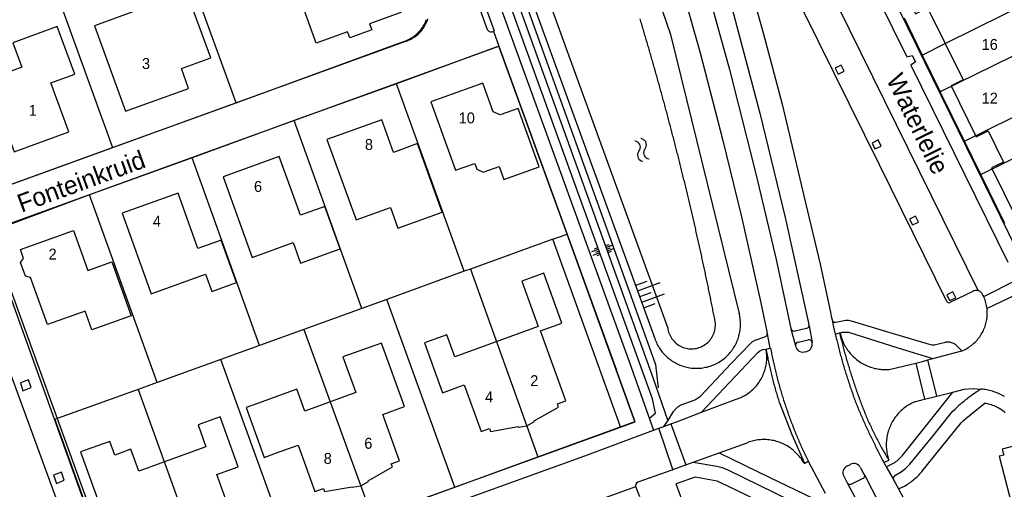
# Model space of a CAD drawing. Extents: x 123992 to 125854, y 449108 to 451911.
# Tile 99 of 175: x 125349 to 125484, y 450342 to 450406. Entities that reach past the tile are written whole.
import ezdxf
from ezdxf.enums import TextEntityAlignment as Align

# ---------------------------------------------------------------- set-up
doc = ezdxf.new("R2010")
doc.units = 0
for name, color, linetype in [('DEFAULT_113', 2, 'CONTINUOUS'), ('DEFAULT_117', 3, 'CONTINUOUS'), ('DEFAULT_21', 8, 'CONTINUOUS'), ('DEFAULT_23', 9, 'CONTINUOUS'), ('DEFAULT_4', 1, 'CONTINUOUS'), ('DEFAULT_48', 141, 'CONTINUOUS'), ('DEFAULT_79', 9, 'CONTINUOUS'), ('DEFAULT_99', 9, 'CONTINUOUS'), ('S04_TALUD', 9, 'CONTINUOUS'), ('S05_WATER', 141, 'CONTINUOUS')]:
    doc.layers.add(name, color=color, linetype=linetype)

msp = doc.modelspace()

# ---------------------------------------------------------------- linework, layer by layer
at = {"layer": 'DEFAULT_21'}
for points in [[(125352.277, 450414.125), (125361.387, 450388.888)], [(125378.424, 450395.027), (125372.418, 450411.566)], [(125475.962, 450403.175), (125492.45, 450411.394)], [(125401.543, 450403.504), (125401.732, 450403.571), (125401.917, 450403.645), (125402.099, 450403.727), (125402.278, 450403.817), (125402.453, 450403.914), (125402.624, 450404.018), (125402.79, 450404.129), (125402.952, 450404.247), (125403.108, 450404.371), (125403.26, 450404.502), (125403.405, 450404.639), (125403.545, 450404.782), (125403.679, 450404.93), (125403.807, 450405.084), (125403.928, 450405.244), (125404.042, 450405.408), (125404.15, 450405.576), (125404.251, 450405.749), (125404.344, 450405.926), (125404.43, 450406.107), (125404.508, 450406.291), (125404.578, 450406.478)], [(125470.28, 450406.701), (125472.795, 450401.597)], [(125494.991, 450406.231), (125475.263, 450396.517)], [(125378.424, 450395.027), (125401.543, 450403.504)], [(125423.92, 450376.948), (125414.54, 450402.799), (125400.455, 450397.645)], [(125472.795, 450401.597), (125475.962, 450403.175)], [(125472.795, 450401.597), (125475.263, 450396.517)], [(125478.591, 450389.756), (125498.316, 450399.474)], [(125400.455, 450397.645), (125386.39, 450392.597)], [(125409.792, 450371.837), (125400.455, 450397.645)], [(125478.591, 450389.756), (125475.263, 450396.517)], [(125361.387, 450388.888), (125378.424, 450395.027)], [(125386.39, 450392.597), (125372.344, 450387.464)], [(125395.696, 450366.734), (125386.39, 450392.597)], [(125480.844, 450385.179), (125494.686, 450392.008)], [(125342.774, 450382.146), (125361.387, 450388.888)], [(125480.844, 450385.179), (125478.591, 450389.756)], [(125372.344, 450387.464), (125358.242, 450382.339)], [(125381.619, 450361.634), (125372.344, 450387.464)], [(125484.173, 450378.418), (125480.844, 450385.179)], [(125358.242, 450382.339), (125345.525, 450377.649), (125344.681, 450376.821)], [(125367.518, 450356.534), (125358.242, 450382.339)], [(125421.97, 450376.243), (125423.92, 450376.948)], [(125431.283, 450350.446), (125433.24, 450351.16), (125423.92, 450376.948)], [(125421.97, 450376.243), (125410.633, 450372.141)], [(125431.283, 450350.446), (125421.97, 450376.243)], [(125409.792, 450371.837), (125399.132, 450367.979)], [(125410.633, 450372.141), (125409.792, 450371.837)], [(125410.633, 450372.141), (125419.927, 450346.306)], [(125399.132, 450367.979), (125395.696, 450366.734)], [(125408.495, 450342.138), (125399.132, 450367.979)], [(125395.696, 450366.734), (125387.723, 450363.845)], [(125387.723, 450363.845), (125381.619, 450361.634)], [(125387.723, 450363.845), (125397.107, 450338.022)], [(125381.619, 450361.634), (125376.278, 450359.699)], [(125376.278, 450359.699), (125367.518, 450356.534)], [(125385.651, 450333.882), (125376.278, 450359.699)], [(125367.518, 450356.534), (125364.911, 450355.592)], [(125364.911, 450355.592), (125353.782, 450351.576)], [(125364.911, 450355.592), (125374.239, 450329.761)], [(125353.782, 450351.576), (125353.44, 450351.453), (125362.784, 450325.624), (125363.116, 450325.743)], [(125419.927, 450346.306), (125431.283, 450350.446)], [(125408.495, 450342.138), (125419.927, 450346.306)], [(125397.107, 450338.022), (125408.495, 450342.138)]]:
    msp.add_lwpolyline(points, dxfattribs=at)
at = {"layer": 'DEFAULT_23'}
for points in [[(125344.681, 450376.821), (125347.006, 450370.33), (125353.782, 450351.576)], [(125353.782, 450351.576), (125363.116, 450325.743)]]:
    msp.add_lwpolyline(points, dxfattribs=at)
at = {"layer": 'DEFAULT_4'}
for points in [[(125455.993, 450442.4), (125458.567, 450437.172), (125459.105, 450437.437), (125461.198, 450433.187), (125459.53, 450432.365), (125466.28, 450418.655), (125467.939, 450419.472), (125470.071, 450415.14), (125468.413, 450414.324), (125471.874, 450407.293), (125473.533, 450408.11), (125478.416, 450398.193), (125476.757, 450397.376), (125480.222, 450390.337), (125481.872, 450391.149), (125483.978, 450386.872), (125482.328, 450386.059), (125485.803, 450379.002), (125487.453, 450379.814), (125489.51, 450375.636), (125488.972, 450375.371), (125491.546, 450370.143)], [(125401.073, 450407.448), (125396.754, 450405.895), (125397.058, 450405.048), (125394.018, 450403.948), (125393.717, 450404.796), (125389.39, 450403.248), (125386.5, 450411.316), (125388.363, 450411.984), (125386.989, 450415.817), (125393.912, 450418.297), (125395.273, 450414.465), (125398.181, 450415.5), (125398.731, 450413.956), (125398.111, 450413.734), (125398.78, 450411.871), (125399.401, 450412.095), (125401.073, 450407.448)], [(125374.911, 450401.21), (125371.729, 450409.955), (125367.671, 450408.478), (125367.567, 450408.765), (125358.908, 450405.616), (125363.199, 450393.869), (125371.848, 450397.012), (125370.861, 450399.736), (125374.911, 450401.21)], [(125356.202, 450398.98), (125353.789, 450405.535), (125347.689, 450403.295), (125348.924, 450399.916), (125344.218, 450398.201), (125347.841, 450388.257), (125355.385, 450391.011), (125352.907, 450397.771), (125356.202, 450398.98)], [(125420.09, 450386.215), (125417.191, 450394.262), (125414.701, 450393.36), (125413.769, 450393.77), (125412.33, 450397.724), (125405.187, 450395.16), (125408.556, 450385.743), (125411.22, 450386.693), (125411.503, 450385.897), (125412.38, 450385.485), (125414.58, 450386.274), (125415.229, 450384.468), (125420.09, 450386.215)], [(125406.752, 450379.986), (125403.351, 450389.406), (125400.053, 450388.187), (125398.459, 450392.675), (125390.899, 450389.967), (125394.9, 450378.903), (125399.619, 450380.609), (125400.641, 450377.779), (125406.752, 450379.986)], [(125392.718, 450374.925), (125390.624, 450380.764), (125387.238, 450379.541), (125384.316, 450387.62), (125376.613, 450384.841), (125380.609, 450373.753), (125386.251, 450375.784), (125387.262, 450372.97), (125392.718, 450374.925)], [(125378.447, 450370.309), (125376.347, 450376.129), (125373.15, 450374.978), (125370.407, 450382.595), (125362.705, 450379.823), (125366.698, 450368.726), (125374.201, 450371.428), (125375.048, 450369.08), (125378.447, 450370.309)], [(125363.941, 450365.713), (125358.539, 450363.778), (125357.613, 450366.366), (125352.428, 450364.507), (125350.105, 450370.973), (125349.402, 450371.153), (125348.729, 450373.035), (125349.155, 450373.613), (125348.729, 450374.85), (125356.006, 450377.471), (125357.976, 450371.965), (125361.279, 450373.147), (125363.941, 450365.713)], [(125423.737, 450354.015), (125420.249, 450363.636), (125423.229, 450364.718), (125420.74, 450371.584), (125417.694, 450370.473), (125419.957, 450364.245), (125408.492, 450360.082), (125407.401, 450363.089), (125404.333, 450361.981), (125406.806, 450355.12), (125409.775, 450356.195), (125412.087, 450349.806), (125413.235, 450350.217), (125413.383, 450349.795), (125417.192, 450350.459), (125417.205, 450350.376), (125418.39, 450350.579), (125419.438, 450351.184), (125419.396, 450351.257), (125422.761, 450353.155), (125422.608, 450353.583), (125423.737, 450354.015)], [(125400.894, 450345.748), (125398.569, 450352.134), (125401.545, 450353.215), (125398.375, 450361.961), (125393.08, 450360.051), (125394.853, 450355.146), (125387.844, 450352.609), (125386.744, 450355.635), (125381.463, 450353.706)], [(125381.463, 450353.706), (125379.783, 450353.097), (125382.269, 450346.235), (125383.961, 450346.848)], [(125378.041, 450337.479), (125375.731, 450343.871), (125378.701, 450344.946), (125376.217, 450351.807), (125373.162, 450350.698), (125374.25, 450347.692), (125365.016, 450344.35), (125363.919, 450347.367), (125361.693, 450346.555), (125361.01, 450348.437), (125356.995, 450346.985), (125360.154, 450338.233), (125364.081, 450339.649), (125366.391, 450333.261), (125367.551, 450333.673), (125367.693, 450333.248), (125371.506, 450333.92), (125371.523, 450333.836), (125372.694, 450334.042), (125373.733, 450334.643), (125373.694, 450334.715), (125377.045, 450336.635), (125376.904, 450337.061), (125378.041, 450337.479)], [(125383.961, 450346.848), (125386.937, 450347.926), (125389.247, 450341.532), (125390.395, 450341.941), (125390.552, 450341.516), (125394.36, 450342.193), (125394.372, 450342.125), (125395.546, 450342.318), (125396.587, 450342.915), (125396.544, 450342.988), (125399.903, 450344.908), (125399.746, 450345.323), (125400.894, 450345.748)]]:
    msp.add_lwpolyline(points, dxfattribs=at)
at = {"layer": 'DEFAULT_48'}
for points in [[(125388.419, 450500), (125437.766, 450364.033)], [(125444.234, 450365.281), (125444.195, 450365.477), (125444.156, 450365.673), (125444.118, 450365.87), (125444.079, 450366.066), (125444.04, 450366.262), (125444, 450366.458), (125443.961, 450366.654), (125443.922, 450366.85), (125443.882, 450367.046), (125443.843, 450367.242), (125443.803, 450367.438), (125443.764, 450367.634), (125443.724, 450367.83), (125443.684, 450368.026), (125443.644, 450368.222), (125443.604, 450368.418), (125443.564, 450368.614), (125443.523, 450368.81), (125443.483, 450369.006), (125443.443, 450369.202), (125443.402, 450369.398), (125443.362, 450369.594), (125443.321, 450369.789), (125443.28, 450369.985), (125443.239, 450370.181), (125443.198, 450370.377), (125443.157, 450370.572), (125443.116, 450370.768), (125443.075, 450370.964), (125443.033, 450371.16), (125442.992, 450371.355), (125442.95, 450371.551), (125442.909, 450371.747), (125442.867, 450371.942), (125442.825, 450372.138), (125442.784, 450372.333), (125442.742, 450372.529), (125442.7, 450372.724), (125442.657, 450372.92), (125442.615, 450373.115), (125442.573, 450373.311), (125442.53, 450373.506), (125442.488, 450373.702), (125442.445, 450373.897), (125442.403, 450374.093), (125442.36, 450374.288), (125442.317, 450374.483), (125442.274, 450374.679), (125442.231, 450374.874), (125442.188, 450375.069), (125442.145, 450375.264), (125442.101, 450375.46), (125442.058, 450375.655), (125442.014, 450375.85), (125441.971, 450376.045), (125441.927, 450376.241), (125441.883, 450376.436), (125441.84, 450376.631), (125441.796, 450376.826), (125441.752, 450377.021), (125441.707, 450377.216), (125441.663, 450377.411), (125441.619, 450377.606), (125441.575, 450377.801), (125441.53, 450377.996), (125441.486, 450378.191), (125441.441, 450378.386), (125441.396, 450378.581), (125441.351, 450378.776), (125441.306, 450378.971), (125441.261, 450379.166), (125441.216, 450379.361), (125441.171, 450379.555), (125441.126, 450379.75), (125441.08, 450379.945), (125441.035, 450380.14), (125440.989, 450380.334), (125440.944, 450380.529), (125440.898, 450380.724), (125440.852, 450380.919), (125440.806, 450381.113), (125440.76, 450381.308), (125440.714, 450381.502), (125440.668, 450381.697), (125440.622, 450381.892), (125440.575, 450382.086), (125440.529, 450382.281), (125440.482, 450382.475), (125440.436, 450382.67), (125440.389, 450382.864), (125440.342, 450383.059), (125440.295, 450383.253), (125440.248, 450383.447), (125440.201, 450383.642), (125440.154, 450383.836), (125440.107, 450384.031), (125440.059, 450384.225), (125440.012, 450384.419), (125439.964, 450384.613), (125439.917, 450384.808), (125439.869, 450385.002), (125439.821, 450385.196), (125439.773, 450385.39), (125439.725, 450385.584), (125439.677, 450385.779), (125439.629, 450385.973), (125439.581, 450386.167), (125439.532, 450386.361), (125439.484, 450386.555), (125439.435, 450386.749), (125439.387, 450386.943), (125439.338, 450387.137), (125439.289, 450387.331), (125439.24, 450387.525), (125439.191, 450387.719), (125439.142, 450387.913), (125439.093, 450388.106), (125439.044, 450388.3), (125438.995, 450388.494), (125438.945, 450388.688), (125438.896, 450388.882), (125438.846, 450389.075), (125438.797, 450389.269), (125438.747, 450389.463), (125438.697, 450389.657), (125438.647, 450389.85), (125438.597, 450390.044), (125438.547, 450390.237), (125438.497, 450390.431), (125438.446, 450390.625), (125438.396, 450390.818), (125438.345, 450391.012), (125438.295, 450391.205), (125438.244, 450391.399), (125438.193, 450391.592), (125438.143, 450391.786), (125438.092, 450391.979), (125438.041, 450392.172), (125437.989, 450392.366), (125437.938, 450392.559), (125437.887, 450392.752), (125437.836, 450392.946), (125437.784, 450393.139), (125437.733, 450393.332), (125437.681, 450393.525), (125437.629, 450393.719), (125437.577, 450393.912), (125437.525, 450394.105), (125437.473, 450394.298), (125437.421, 450394.491), (125437.369, 450394.684), (125437.317, 450394.877), (125437.265, 450395.07), (125437.212, 450395.263), (125437.16, 450395.456), (125437.107, 450395.649), (125437.054, 450395.842), (125437.001, 450396.035), (125436.949, 450396.228), (125436.896, 450396.421), (125436.843, 450396.614), (125436.789, 450396.806), (125436.736, 450396.999), (125436.683, 450397.192), (125436.629, 450397.385), (125436.576, 450397.577), (125436.522, 450397.77), (125436.469, 450397.963), (125436.415, 450398.155), (125436.361, 450398.348), (125436.307, 450398.541), (125436.253, 450398.733), (125436.199, 450398.926), (125436.145, 450399.118), (125436.09, 450399.311), (125436.036, 450399.503), (125435.981, 450399.695), (125435.927, 450399.888), (125435.872, 450400.08), (125435.817, 450400.273), (125435.762, 450400.465), (125435.708, 450400.657), (125435.653, 450400.85), (125435.597, 450401.042), (125435.542, 450401.234), (125435.487, 450401.426), (125435.432, 450401.618), (125435.376, 450401.811), (125435.321, 450402.003), (125435.265, 450402.195), (125435.209, 450402.387), (125435.153, 450402.579), (125435.097, 450402.771), (125435.041, 450402.963), (125434.985, 450403.155), (125434.929, 450403.347), (125434.873, 450403.539), (125434.817, 450403.731), (125434.76, 450403.923), (125434.704, 450404.114), (125434.647, 450404.306), (125434.59, 450404.498), (125434.533, 450404.69), (125434.477, 450404.882), (125434.42, 450405.073), (125434.363, 450405.265), (125434.305, 450405.457), (125434.248, 450405.648), (125434.191, 450405.84), (125434.133, 450406.031), (125434.076, 450406.223), (125434.018, 450406.415), (125433.961, 450406.606)], [(125437.766, 450364.033), (125437.798, 450363.836), (125437.843, 450363.641), (125437.899, 450363.449), (125437.966, 450363.261), (125438.045, 450363.077), (125438.135, 450362.898), (125438.235, 450362.725), (125438.346, 450362.559), (125438.467, 450362.399), (125438.597, 450362.247), (125438.736, 450362.104), (125438.884, 450361.969), (125439.039, 450361.843), (125439.202, 450361.727), (125439.371, 450361.621), (125439.547, 450361.525), (125439.728, 450361.44), (125439.914, 450361.366), (125440.104, 450361.304), (125440.297, 450361.253), (125440.493, 450361.214), (125440.692, 450361.188), (125440.891, 450361.173), (125441.091, 450361.17), (125441.291, 450361.179), (125441.489, 450361.201), (125441.687, 450361.234), (125441.881, 450361.28), (125442.073, 450361.337), (125442.261, 450361.405), (125442.444, 450361.485), (125442.622, 450361.576), (125442.795, 450361.677), (125442.961, 450361.789), (125443.119, 450361.91), (125443.271, 450362.041), (125443.414, 450362.181), (125443.548, 450362.329), (125443.673, 450362.485), (125443.788, 450362.649), (125443.893, 450362.819), (125443.988, 450362.995), (125444.072, 450363.176), (125444.145, 450363.363), (125444.206, 450363.553), (125444.256, 450363.747), (125444.293, 450363.943), (125444.319, 450364.141), (125444.333, 450364.341), (125444.335, 450364.541), (125444.324, 450364.741), (125444.302, 450364.939), (125444.267, 450365.136), (125444.234, 450365.281)]]:
    msp.add_lwpolyline(points, dxfattribs=at)
at = {"layer": 'DEFAULT_79'}
for points in [[(125435.277, 450351.633), (125436.088, 450352.332), (125435.695, 450354.31), (125383.066, 450500)], [(125384.308, 450500), (125435.733, 450357.205), (125437.769, 450351.281)], [(125385.454, 450500), (125436.102, 450359.03), (125436.464, 450355.82)], [(125386.041, 450500), (125435.986, 450362.581)], [(125422.592, 450449.869), (125438.172, 450404.412), (125447.597, 450366.037)], [(125435.986, 450362.581), (125436.054, 450362.393), (125436.128, 450362.207), (125436.209, 450362.024), (125436.295, 450361.844), (125436.387, 450361.666), (125436.485, 450361.492), (125436.589, 450361.321), (125436.698, 450361.153), (125436.813, 450360.99), (125436.933, 450360.83), (125437.058, 450360.674), (125437.189, 450360.522), (125437.324, 450360.375), (125437.464, 450360.232), (125437.609, 450360.094), (125437.758, 450359.961), (125437.912, 450359.833), (125438.069, 450359.71), (125438.231, 450359.592), (125438.396, 450359.48), (125438.565, 450359.373), (125438.738, 450359.272), (125438.914, 450359.176), (125439.092, 450359.087), (125439.274, 450359.003), (125439.458, 450358.925), (125439.645, 450358.854), (125439.834, 450358.788), (125440.025, 450358.729), (125440.218, 450358.677), (125440.413, 450358.63), (125440.609, 450358.59), (125440.806, 450358.557), (125441.004, 450358.53), (125441.203, 450358.51), (125441.403, 450358.496), (125441.602, 450358.489), (125441.802, 450358.488), (125442.002, 450358.494), (125442.202, 450358.507), (125442.401, 450358.526), (125442.599, 450358.552), (125442.797, 450358.584), (125442.993, 450358.623), (125443.188, 450358.668), (125443.381, 450358.72), (125443.572, 450358.778), (125443.762, 450358.842), (125443.949, 450358.912), (125444.134, 450358.989), (125444.316, 450359.072), (125444.495, 450359.16), (125444.671, 450359.255), (125444.844, 450359.355), (125445.014, 450359.461), (125445.18, 450359.572), (125445.342, 450359.689), (125445.501, 450359.811), (125445.655, 450359.938), (125445.805, 450360.071), (125445.95, 450360.208), (125446.091, 450360.35), (125446.228, 450360.496), (125446.359, 450360.647), (125446.485, 450360.802), (125446.606, 450360.962), (125446.722, 450361.125), (125446.832, 450361.292), (125446.937, 450361.462), (125447.036, 450361.636), (125447.129, 450361.813), (125447.216, 450361.993), (125447.298, 450362.175), (125447.373, 450362.361), (125447.442, 450362.548), (125447.505, 450362.738), (125447.562, 450362.93), (125447.612, 450363.123), (125447.656, 450363.319), (125447.693, 450363.515), (125447.724, 450363.713), (125447.748, 450363.911), (125447.766, 450364.11), (125447.777, 450364.31), (125447.782, 450364.51), (125447.78, 450364.71), (125447.771, 450364.91), (125447.756, 450365.109), (125447.735, 450365.308), (125447.706, 450365.506), (125447.672, 450365.703), (125447.63, 450365.899), (125447.597, 450366.037)], [(125461.421, 450363.352), (125461.468, 450363.158), (125461.515, 450362.963), (125461.562, 450362.769), (125461.61, 450362.575), (125461.659, 450362.381), (125461.708, 450362.187), (125461.757, 450361.993), (125461.807, 450361.799), (125461.857, 450361.606), (125461.908, 450361.412), (125461.959, 450361.219), (125462.011, 450361.026), (125462.063, 450360.833), (125462.116, 450360.64), (125462.169, 450360.447), (125462.223, 450360.254), (125462.277, 450360.062), (125462.332, 450359.869), (125462.387, 450359.677), (125462.442, 450359.485), (125462.498, 450359.293), (125462.554, 450359.101), (125462.611, 450358.909), (125462.669, 450358.718), (125462.726, 450358.526), (125462.785, 450358.335), (125462.843, 450358.144), (125462.903, 450357.953), (125462.962, 450357.762), (125463.022, 450357.571), (125463.083, 450357.38), (125463.144, 450357.19), (125463.206, 450357), (125463.267, 450356.809), (125463.33, 450356.619), (125463.393, 450356.43), (125463.456, 450356.24), (125463.52, 450356.05), (125463.584, 450355.861), (125463.649, 450355.672), (125463.714, 450355.483), (125463.78, 450355.294), (125463.846, 450355.105), (125463.912, 450354.916), (125463.979, 450354.728), (125464.047, 450354.54), (125464.115, 450354.351), (125464.183, 450354.164), (125464.252, 450353.976), (125464.321, 450353.788), (125464.391, 450353.601), (125464.461, 450353.413), (125464.532, 450353.226), (125464.553, 450353.17)], [(125451.302, 450361.141), (125451.337, 450360.944), (125451.374, 450360.747), (125451.411, 450360.551), (125451.448, 450360.354), (125451.486, 450360.158), (125451.525, 450359.962), (125451.565, 450359.766), (125451.605, 450359.57), (125451.646, 450359.374), (125451.688, 450359.179), (125451.73, 450358.983), (125451.773, 450358.788), (125451.816, 450358.593), (125451.861, 450358.398), (125451.906, 450358.203), (125451.952, 450358.008), (125451.998, 450357.813), (125452.045, 450357.619), (125452.093, 450357.425), (125452.141, 450357.231), (125452.19, 450357.037), (125452.24, 450356.843), (125452.29, 450356.65), (125452.341, 450356.456), (125452.393, 450356.263), (125452.445, 450356.07), (125452.499, 450355.877), (125452.552, 450355.685), (125452.607, 450355.492), (125452.662, 450355.3), (125452.718, 450355.108), (125452.774, 450354.916), (125452.831, 450354.724), (125452.889, 450354.533), (125452.947, 450354.342), (125453.006, 450354.15), (125453.066, 450353.96), (125453.127, 450353.769), (125453.13, 450353.758)], [(125453.13, 450353.758), (125454.834, 450349.384), (125456.586, 450345.445)], [(125464.553, 450353.17), (125464.627, 450352.984), (125464.701, 450352.799), (125464.777, 450352.613), (125464.853, 450352.428), (125464.93, 450352.244), (125465.007, 450352.059), (125465.086, 450351.875), (125465.165, 450351.692), (125465.245, 450351.508), (125465.326, 450351.325), (125465.407, 450351.143), (125465.489, 450350.96), (125465.572, 450350.779), (125465.656, 450350.597), (125465.741, 450350.416), (125465.826, 450350.235), (125465.912, 450350.054), (125465.999, 450349.874), (125466.086, 450349.694), (125466.174, 450349.515), (125466.264, 450349.336), (125466.353, 450349.157), (125466.444, 450348.978), (125466.535, 450348.801), (125466.627, 450348.623), (125466.72, 450348.446), (125466.813, 450348.269), (125466.907, 450348.092), (125467.002, 450347.916), (125467.098, 450347.741), (125467.194, 450347.566), (125467.292, 450347.391), (125467.389, 450347.216), (125467.488, 450347.042), (125467.587, 450346.869), (125467.687, 450346.696), (125467.788, 450346.523), (125467.89, 450346.35), (125467.992, 450346.179), (125468.095, 450346.007), (125468.188, 450345.853)], [(125438.218, 450350.849), (125440.254, 450345.19)], [(125438.469, 450344.544), (125436.572, 450350.239)]]:
    msp.add_lwpolyline(points, dxfattribs=at)
at = {"layer": 'DEFAULT_99'}
for points in [[(125379.371, 450500), (125413.904, 450404.918), (125413.8, 450404.883)], [(125381.472, 450500), (125432.523, 450359.293)], [(125489.33, 450367.582), (125453.462, 450440.811)], [(125442.486, 450433.294), (125445.254, 450424.573), (125448.055, 450414.861), (125450.924, 450404.675), (125453.518, 450394.818), (125456.503, 450382.227), (125458.732, 450372.828), (125460.171, 450366.211)], [(125436.779, 450431.944), (125439.666, 450422.706), (125442.786, 450412.209), (125446.26, 450399.597), (125449.964, 450385.09), (125452.682, 450373.449), (125454.711, 450363.974)], [(125439.084, 450432.655), (125441.743, 450424.72), (125443.874, 450417.674), (125446.875, 450407.066), (125450.465, 450393.603), (125453.911, 450379.241), (125457.202, 450364.503)], [(125433.665, 450430.583), (125435.38, 450425.245), (125439.297, 450412.332), (125442.225, 450401.897), (125445.327, 450390), (125447.902, 450379.335), (125450.57, 450367.505), (125451.402, 450363.572)], [(125458.889, 450425.254), (125470.663, 450401.34)], [(125454.685, 450421.585), (125480.485, 450369.172)], [(125476.159, 450367.671), (125466.906, 450386.493), (125450.266, 450420.23)], [(125407.459, 450415.906), (125409.073, 450415.149), (125409.372, 450414.859), (125409.544, 450414.56), (125412.955, 450405.128)], [(125401.628, 450403.472), (125401.819, 450403.531), (125402.007, 450403.598), (125402.193, 450403.674), (125402.374, 450403.757), (125402.552, 450403.848), (125402.726, 450403.947), (125402.896, 450404.053), (125403.06, 450404.167), (125403.22, 450404.288), (125403.374, 450404.415), (125403.522, 450404.549), (125403.664, 450404.69), (125403.8, 450404.837), (125403.93, 450404.989), (125404.053, 450405.147), (125404.168, 450405.31), (125404.277, 450405.478), (125404.378, 450405.65), (125404.472, 450405.827), (125404.557, 450406.008), (125404.635, 450406.192), (125404.705, 450406.379), (125404.766, 450406.57)], [(125412.955, 450405.128), (125413.061, 450404.959), (125413.22, 450404.841), (125413.412, 450404.789), (125413.61, 450404.81), (125413.61, 450404.81)], [(125413.61, 450404.81), (125413.792, 450404.888), (125414.543, 450402.832)], [(125345.189, 450382.992), (125401.628, 450403.472)], [(125346.122, 450378.002), (125414.531, 450402.839)], [(125414.553, 450402.82), (125430.707, 450358.224)], [(125470.663, 450401.34), (125471.423, 450401.536)], [(125471.423, 450401.536), (125471.859, 450400.654)], [(125461.223, 450398.977), (125462.07, 450399.364), (125461.655, 450400.215), (125460.823, 450399.79), (125461.223, 450398.977)], [(125471.859, 450400.654), (125471.231, 450400.191)], [(125471.231, 450400.191), (125484.565, 450373.103)], [(125466.28, 450388.676), (125467.15, 450389.052), (125466.711, 450389.92), (125465.89, 450389.489), (125466.28, 450388.676)], [(125471.439, 450378.222), (125472.285, 450378.593), (125471.864, 450379.433), (125471.035, 450379.015), (125471.439, 450378.222)], [(125344.261, 450376.844), (125362.658, 450325.555)], [(125481.243, 450368.372), (125485.795, 450370.672)], [(125343.068, 450369.366), (125358.571, 450327.001)], [(125476.558, 450367.802), (125477.401, 450368.185), (125476.976, 450369.007), (125476.158, 450368.615), (125476.558, 450367.802)], [(125479.739, 450369.053), (125476.58, 450367.536)], [(125480.485, 450369.172), (125480.288, 450369.202), (125480.088, 450369.189), (125479.896, 450369.135), (125479.739, 450369.053)], [(125481.1, 450368.661), (125480.997, 450368.832), (125480.86, 450368.977), (125480.695, 450369.09), (125480.51, 450369.165), (125480.485, 450369.172)], [(125481.243, 450368.372), (125481.173, 450368.517), (125481.1, 450368.661)], [(125481.708, 450366.723), (125481.677, 450366.921), (125481.641, 450367.117), (125481.597, 450367.312), (125481.548, 450367.506), (125481.492, 450367.698), (125481.431, 450367.889), (125481.363, 450368.077), (125481.29, 450368.263), (125481.243, 450368.372)], [(125486.607, 450369.072), (125481.708, 450366.723)], [(125476.159, 450367.671), (125476.301, 450367.535), (125476.496, 450367.508), (125476.58, 450367.536)], [(125460.171, 450366.211), (125460.278, 450365.682), (125460.388, 450365.154)], [(125478.224, 450360.876), (125478.408, 450360.955), (125478.588, 450361.041), (125478.766, 450361.133), (125478.94, 450361.231), (125479.111, 450361.335), (125479.278, 450361.445), (125479.441, 450361.561), (125479.6, 450361.683), (125479.754, 450361.81), (125479.904, 450361.943), (125480.049, 450362.08), (125480.189, 450362.223), (125480.324, 450362.371), (125480.453, 450362.523), (125480.577, 450362.68), (125480.696, 450362.841), (125480.809, 450363.006), (125480.916, 450363.175), (125481.016, 450363.348), (125481.111, 450363.524), (125481.2, 450363.703), (125481.282, 450363.886), (125481.357, 450364.071), (125481.426, 450364.259), (125481.488, 450364.449), (125481.544, 450364.641), (125481.593, 450364.835), (125481.635, 450365.03), (125481.67, 450365.227), (125481.698, 450365.425), (125481.719, 450365.624), (125481.733, 450365.823), (125481.739, 450366.023), (125481.739, 450366.223), (125481.732, 450366.423), (125481.718, 450366.623), (125481.708, 450366.723)], [(125456.863, 450363.992), (125457.055, 450364.037), (125457.194, 450364.178), (125457.235, 450364.311)], [(125457.235, 450364.311), (125457.202, 450364.503)], [(125457.235, 450364.311), (125457.626, 450362.043)], [(125460.388, 450365.154), (125460.6, 450364.168), (125460.825, 450363.186)], [(125460.388, 450365.154), (125460.473, 450364.975), (125460.633, 450364.859), (125460.829, 450364.835), (125460.897, 450364.85)], [(125460.897, 450364.85), (125462.275, 450365.123), (125462.637, 450365.109), (125463.022, 450364.999), (125468.332, 450363.437), (125473.739, 450361.797), (125474.086, 450361.721), (125474.435, 450361.704), (125475.966, 450362.087)], [(125439.638, 450353.439), (125441.395, 450354.104), (125441.595, 450354.194), (125442.284, 450354.632), (125446.507, 450359.13), (125449.144, 450361.925), (125449.445, 450362.171), (125449.822, 450362.342), (125451.131, 450362.837)], [(125451.131, 450362.837), (125451.313, 450362.914), (125451.434, 450363.071), (125451.464, 450363.241)], [(125451.402, 450363.572), (125451.464, 450363.241)], [(125451.464, 450363.241), (125451.835, 450361.24)], [(125454.711, 450363.974), (125454.72, 450363.94)], [(125454.72, 450363.94), (125455.369, 450361.569)], [(125454.72, 450363.94), (125454.817, 450363.767), (125454.978, 450363.651), (125455.173, 450363.614), (125455.288, 450363.632)], [(125455.288, 450363.632), (125456.863, 450363.992)], [(125460.825, 450363.186), (125461.421, 450363.352)], [(125460.825, 450363.186), (125460.896, 450362.881), (125460.97, 450362.577)], [(125461.421, 450363.352), (125461.508, 450363.376)], [(125461.508, 450363.376), (125461.815, 450363.462), (125462.216, 450363.469), (125462.621, 450363.478), (125469.425, 450361.306), (125474.24, 450359.819)], [(125461.508, 450363.376), (125461.592, 450362.982)], [(125461.592, 450362.982), (125461.648, 450362.79), (125461.709, 450362.6), (125461.777, 450362.411), (125461.85, 450362.225), (125461.93, 450362.042), (125462.015, 450361.861), (125462.105, 450361.683), (125462.202, 450361.507), (125462.304, 450361.335), (125462.411, 450361.166), (125462.523, 450361.001), (125462.641, 450360.839), (125462.764, 450360.681), (125462.891, 450360.527), (125463.024, 450360.378), (125463.161, 450360.232), (125463.302, 450360.091), (125463.448, 450359.954), (125463.599, 450359.822), (125463.753, 450359.695), (125463.911, 450359.573), (125464.074, 450359.456), (125464.239, 450359.344), (125464.408, 450359.237), (125464.581, 450359.136), (125464.756, 450359.04), (125464.935, 450358.95), (125465.116, 450358.865), (125465.3, 450358.787), (125465.486, 450358.714), (125465.675, 450358.647), (125465.865, 450358.586), (125466.057, 450358.531), (125466.251, 450358.482), (125466.447, 450358.439), (125466.643, 450358.403), (125466.841, 450358.373), (125467.04, 450358.349), (125467.239, 450358.331), (125467.439, 450358.319), (125467.638, 450358.314), (125467.838, 450358.316), (125468.038, 450358.323), (125468.238, 450358.337), (125468.437, 450358.357), (125468.444, 450358.358)], [(125455.712, 450362.107), (125455.534, 450362.019), (125455.41, 450361.864), (125455.361, 450361.672), (125455.369, 450361.569)], [(125455.369, 450361.569), (125455.416, 450361.375), (125455.502, 450361.195), (125455.622, 450361.035), (125455.771, 450360.903), (125455.944, 450360.803), (125456.134, 450360.741), (125456.332, 450360.718), (125456.531, 450360.735), (125456.581, 450360.746)], [(125455.712, 450362.107), (125457.089, 450362.389)], [(125456.899, 450360.816), (125457.087, 450360.883), (125457.258, 450360.987), (125457.405, 450361.122), (125457.522, 450361.283), (125457.605, 450361.465), (125457.65, 450361.66), (125457.656, 450361.859), (125457.626, 450362.043)], [(125457.626, 450362.043), (125457.553, 450362.227), (125457.405, 450362.358), (125457.212, 450362.406), (125457.089, 450362.389)], [(125460.97, 450362.577), (125461.016, 450362.382), (125461.063, 450362.188), (125461.111, 450361.994), (125461.159, 450361.8), (125461.208, 450361.606), (125461.257, 450361.412), (125461.306, 450361.218), (125461.357, 450361.024), (125461.407, 450360.831), (125461.458, 450360.638), (125461.51, 450360.444), (125461.563, 450360.251), (125461.615, 450360.059), (125461.669, 450359.866), (125461.723, 450359.673), (125461.777, 450359.481), (125461.832, 450359.288), (125461.887, 450359.096), (125461.943, 450358.904), (125462, 450358.712), (125462.057, 450358.521), (125462.114, 450358.329), (125462.172, 450358.138), (125462.231, 450357.946), (125462.29, 450357.755), (125462.35, 450357.564), (125462.41, 450357.374), (125462.47, 450357.183), (125462.531, 450356.993), (125462.593, 450356.802), (125462.655, 450356.612), (125462.718, 450356.422), (125462.781, 450356.233), (125462.845, 450356.043), (125462.909, 450355.854), (125462.974, 450355.665), (125463.039, 450355.476), (125463.105, 450355.287), (125463.172, 450355.098), (125463.238, 450354.909), (125463.306, 450354.721), (125463.374, 450354.533), (125463.442, 450354.345), (125463.511, 450354.157), (125463.58, 450353.97), (125463.65, 450353.782), (125463.721, 450353.595), (125463.792, 450353.408), (125463.863, 450353.221), (125463.913, 450353.092)], [(125477.371, 450361.763), (125477.198, 450361.864), (125477.017, 450361.948), (125476.828, 450362.014), (125476.634, 450362.063), (125476.437, 450362.092), (125476.237, 450362.103), (125476.037, 450362.095), (125475.966, 450362.087)], [(125477.371, 450361.763), (125478.224, 450360.876)], [(125442.44, 450352.449), (125446.275, 450356.525), (125450.166, 450360.676), (125450.46, 450360.892), (125450.875, 450361.062), (125451.302, 450361.141)], [(125447.194, 450354.226), (125447.383, 450354.291), (125447.57, 450354.361), (125447.755, 450354.438), (125447.937, 450354.521), (125448.116, 450354.61), (125448.292, 450354.705), (125448.465, 450354.805), (125448.635, 450354.912), (125448.801, 450355.023), (125448.963, 450355.14), (125449.121, 450355.262), (125449.275, 450355.39), (125449.425, 450355.522), (125449.571, 450355.659), (125449.711, 450355.801), (125449.848, 450355.948), (125449.979, 450356.099), (125450.105, 450356.254), (125450.226, 450356.413), (125450.342, 450356.576), (125450.452, 450356.743), (125450.557, 450356.913), (125450.656, 450357.087), (125450.749, 450357.264), (125450.837, 450357.444), (125450.918, 450357.626), (125450.994, 450357.812), (125451.063, 450357.999), (125451.126, 450358.189), (125451.183, 450358.381), (125451.234, 450358.574), (125451.278, 450358.769), (125451.316, 450358.966), (125451.347, 450359.163), (125451.372, 450359.362), (125451.39, 450359.561), (125451.402, 450359.76), (125451.407, 450359.96), (125451.405, 450360.16), (125451.397, 450360.36), (125451.383, 450360.56), (125451.361, 450360.759), (125451.334, 450360.957), (125451.302, 450361.141)], [(125451.302, 450361.141), (125451.835, 450361.24)], [(125451.835, 450361.24), (125451.914, 450361.255)], [(125451.914, 450361.255), (125451.951, 450361.059), (125451.989, 450360.862), (125452.028, 450360.666), (125452.067, 450360.47), (125452.107, 450360.274), (125452.147, 450360.078), (125452.189, 450359.882), (125452.231, 450359.687), (125452.273, 450359.491), (125452.316, 450359.296), (125452.36, 450359.101), (125452.404, 450358.906), (125452.449, 450358.711), (125452.495, 450358.516), (125452.542, 450358.322), (125452.589, 450358.127), (125452.636, 450357.933), (125452.685, 450357.739), (125452.734, 450357.545), (125452.783, 450357.351), (125452.833, 450357.158), (125452.884, 450356.964), (125452.936, 450356.771), (125452.988, 450356.578), (125453.041, 450356.385), (125453.094, 450356.192), (125453.148, 450356), (125453.203, 450355.807), (125453.259, 450355.615), (125453.315, 450355.423), (125453.371, 450355.231), (125453.428, 450355.04), (125453.486, 450354.848), (125453.545, 450354.657), (125453.604, 450354.466), (125453.664, 450354.275), (125453.724, 450354.085), (125453.786, 450353.894), (125453.847, 450353.704), (125453.91, 450353.514), (125453.973, 450353.324), (125454.036, 450353.135), (125454.101, 450352.945), (125454.165, 450352.756), (125454.231, 450352.567), (125454.297, 450352.378), (125454.364, 450352.19), (125454.431, 450352.001), (125454.499, 450351.813), (125454.568, 450351.626), (125454.637, 450351.438), (125454.707, 450351.251), (125454.778, 450351.063), (125454.849, 450350.876), (125454.92, 450350.69), (125454.993, 450350.503), (125455.066, 450350.317), (125455.139, 450350.131), (125455.214, 450349.945), (125455.289, 450349.76), (125455.364, 450349.575), (125455.44, 450349.39), (125455.517, 450349.205), (125455.594, 450349.021), (125455.672, 450348.836), (125455.75, 450348.652), (125455.83, 450348.469), (125455.909, 450348.285), (125455.99, 450348.102), (125456.071, 450347.919), (125456.152, 450347.737), (125456.234, 450347.554), (125456.317, 450347.372), (125456.401, 450347.191), (125456.485, 450347.009), (125456.569, 450346.828), (125456.654, 450346.647), (125456.74, 450346.466), (125456.827, 450346.286), (125456.914, 450346.106), (125457.001, 450345.926), (125457.089, 450345.746), (125457.097, 450345.731)], [(125456.581, 450360.746), (125456.899, 450360.816)], [(125474.24, 450359.819), (125478.224, 450360.876)], [(125432.523, 450359.293), (125435.839, 450349.955)], [(125468.444, 450358.358), (125471.908, 450359.216)], [(125471.908, 450359.216), (125472.814, 450359.441), (125473.545, 450359.635)], [(125471.908, 450359.216), (125473.119, 450354.224)], [(125473.545, 450359.635), (125474.24, 450359.819)], [(125474.802, 450354.649), (125473.545, 450359.635)], [(125428.126, 450349.261), (125433.273, 450351.126), (125430.707, 450358.224)], [(125350.201, 450355.828), (125349.82, 450356.886), (125348.716, 450356.476), (125349.05, 450355.367), (125350.201, 450355.828)], [(125470.012, 450346.462), (125473.627, 450350.967), (125477.014, 450355.208)], [(125474.802, 450354.649), (125477.014, 450355.208)], [(125477.014, 450355.208), (125478.546, 450355.595), (125479.776, 450355.698), (125480.879, 450355.639)], [(125480.879, 450355.639), (125480.71, 450355.531), (125480.543, 450355.422), (125480.376, 450355.312), (125480.21, 450355.2), (125480.045, 450355.087), (125479.881, 450354.972), (125479.718, 450354.857), (125479.556, 450354.739), (125479.395, 450354.621), (125479.235, 450354.501), (125479.076, 450354.38), (125478.917, 450354.258), (125478.76, 450354.134), (125478.604, 450354.01), (125478.449, 450353.884), (125478.294, 450353.756), (125478.141, 450353.628), (125477.989, 450353.498), (125477.838, 450353.367), (125477.688, 450353.234), (125477.539, 450353.101), (125477.391, 450352.966), (125477.302, 450352.884)], [(125484.097, 450354.614), (125483.922, 450354.71), (125483.744, 450354.802), (125483.565, 450354.89), (125483.383, 450354.974), (125483.199, 450355.052), (125483.014, 450355.127), (125482.826, 450355.197), (125482.637, 450355.262), (125482.447, 450355.323), (125482.255, 450355.379), (125482.061, 450355.43), (125481.867, 450355.477), (125481.671, 450355.519), (125481.475, 450355.556), (125481.277, 450355.588), (125481.079, 450355.616), (125480.881, 450355.639), (125480.879, 450355.639)], [(125439.638, 450353.439), (125439.457, 450353.354), (125439.285, 450353.253), (125439.122, 450353.136), (125438.971, 450353.006), (125438.831, 450352.862), (125438.706, 450352.707), (125438.595, 450352.541), (125438.584, 450352.523)], [(125442.44, 450352.449), (125447.194, 450354.226)], [(125471.741, 450353.876), (125471.558, 450353.794), (125471.379, 450353.707), (125471.201, 450353.614), (125471.027, 450353.516), (125470.856, 450353.412), (125470.688, 450353.303), (125470.524, 450353.189), (125470.363, 450353.07), (125470.207, 450352.946), (125470.054, 450352.817), (125469.905, 450352.684), (125469.76, 450352.546), (125469.62, 450352.403), (125469.484, 450352.257), (125469.353, 450352.106), (125469.226, 450351.951), (125469.105, 450351.792), (125468.988, 450351.629), (125468.876, 450351.463), (125468.77, 450351.294), (125468.669, 450351.121), (125468.573, 450350.946), (125468.483, 450350.767), (125468.399, 450350.586), (125468.32, 450350.402), (125468.247, 450350.216), (125468.179, 450350.028), (125468.118, 450349.837), (125468.062, 450349.645), (125468.013, 450349.452), (125467.969, 450349.256), (125467.932, 450349.06), (125467.901, 450348.862), (125467.876, 450348.664), (125467.857, 450348.465), (125467.844, 450348.265), (125467.837, 450348.065), (125467.837, 450347.865), (125467.843, 450347.666), (125467.855, 450347.466), (125467.873, 450347.267), (125467.897, 450347.068), (125467.928, 450346.871), (125467.964, 450346.674), (125468.007, 450346.479), (125468.056, 450346.285), (125468.111, 450346.092), (125468.171, 450345.902), (125468.188, 450345.853)], [(125471.741, 450353.876), (125473.119, 450354.224)], [(125472.738, 450344.267), (125478.164, 450350.97), (125478.419, 450351.262), (125478.778, 450351.576), (125480.748, 450353.183), (125481.416, 450353.676)], [(125473.119, 450354.224), (125474.802, 450354.649)], [(125484.211, 450352.378), (125484.055, 450352.502), (125483.894, 450352.621), (125483.73, 450352.735), (125483.562, 450352.844), (125483.39, 450352.947), (125483.216, 450353.045), (125483.038, 450353.136), (125482.857, 450353.222), (125482.674, 450353.302), (125482.488, 450353.376), (125482.3, 450353.444), (125482.11, 450353.506), (125481.918, 450353.562), (125481.724, 450353.611), (125481.529, 450353.654), (125481.416, 450353.676)], [(125437.769, 450351.281), (125438.584, 450352.523)], [(125439.103, 450351.177), (125442.414, 450352.439), (125442.44, 450352.449)], [(125463.913, 450353.092), (125463.991, 450352.908), (125464.069, 450352.724), (125464.148, 450352.54), (125464.227, 450352.356), (125464.306, 450352.173), (125464.386, 450351.989), (125464.466, 450351.806), (125464.547, 450351.623), (125464.628, 450351.44), (125464.709, 450351.257), (125464.791, 450351.075), (125464.874, 450350.893), (125464.956, 450350.711), (125465.039, 450350.529), (125465.123, 450350.347), (125465.207, 450350.165), (125465.291, 450349.984), (125465.376, 450349.803), (125465.461, 450349.622), (125465.546, 450349.441), (125465.632, 450349.26), (125465.718, 450349.08), (125465.805, 450348.9), (125465.892, 450348.72), (125465.98, 450348.54), (125466.067, 450348.36), (125466.156, 450348.181), (125466.244, 450348.001), (125466.333, 450347.822), (125466.423, 450347.643), (125466.513, 450347.465), (125466.603, 450347.286), (125466.694, 450347.108), (125466.785, 450346.93), (125466.876, 450346.752), (125466.968, 450346.574), (125467.06, 450346.397), (125467.153, 450346.22), (125467.246, 450346.042), (125467.339, 450345.866), (125467.433, 450345.689), (125467.518, 450345.529)], [(125469.008, 450343.72), (125469.898, 450344.246), (125470.519, 450344.726), (125471.065, 450345.297), (125474.232, 450349.172), (125476.734, 450352.288), (125477.023, 450352.63), (125477.302, 450352.884)], [(125437.251, 450350.491), (125437.769, 450351.281)], [(125437.251, 450350.491), (125438.218, 450350.849)], [(125438.218, 450350.849), (125439.103, 450351.177)], [(125362.658, 450325.555), (125428.126, 450349.261)], [(125426.358, 450346.456), (125436.572, 450350.239)], [(125436.572, 450350.239), (125437.251, 450350.491)], [(125444.843, 450346.849), (125448.711, 450348.248)], [(125456.54, 450345.393), (125456.441, 450345.567), (125456.337, 450345.738), (125456.228, 450345.905), (125456.113, 450346.069), (125455.993, 450346.229), (125455.869, 450346.385), (125455.739, 450346.538), (125455.604, 450346.686), (125455.465, 450346.829), (125455.322, 450346.968), (125455.174, 450347.103), (125455.022, 450347.233), (125454.865, 450347.358), (125454.705, 450347.478), (125454.542, 450347.593), (125454.374, 450347.702), (125454.204, 450347.806), (125454.03, 450347.905), (125453.853, 450347.998), (125453.673, 450348.086), (125453.49, 450348.167), (125453.305, 450348.243), (125453.118, 450348.313), (125452.929, 450348.377), (125452.737, 450348.436), (125452.544, 450348.487), (125452.349, 450348.533), (125452.153, 450348.573), (125451.956, 450348.606), (125451.758, 450348.633), (125451.559, 450348.654), (125451.36, 450348.669), (125451.16, 450348.677), (125450.96, 450348.679), (125450.76, 450348.674), (125450.56, 450348.663), (125450.361, 450348.646), (125450.162, 450348.623), (125449.964, 450348.593), (125449.768, 450348.557), (125449.572, 450348.515), (125449.378, 450348.466), (125449.186, 450348.412), (125448.995, 450348.351), (125448.807, 450348.284), (125448.711, 450348.248)], [(125487.753, 450348.397), (125483.776, 450347.339), (125484.003, 450346.546), (125483.379, 450346.391), (125485.81, 450336.995)], [(125441.281, 450345.561), (125444.843, 450346.849)], [(125444.843, 450346.849), (125451.807, 450343.481), (125457.724, 450340.598)], [(125364.785, 450324.183), (125426.358, 450346.456)], [(125438.469, 450344.544), (125440.254, 450345.19)], [(125440.254, 450345.19), (125441.281, 450345.561)], [(125441.281, 450345.561), (125444.511, 450345.033), (125445.271, 450344.851), (125446.024, 450344.526), (125456.834, 450339.225)], [(125456.54, 450345.393), (125457.097, 450345.731), (125459.414, 450341.303)], [(125462.431, 450345.016), (125462.911, 450345.264)], [(125464.29, 450344.81), (125464.189, 450344.982), (125464.056, 450345.131), (125463.895, 450345.249), (125463.714, 450345.333), (125463.52, 450345.379), (125463.32, 450345.385), (125463.123, 450345.351), (125462.938, 450345.278), (125462.911, 450345.264)], [(125467.518, 450345.529), (125468.188, 450345.853)], [(125467.518, 450345.529), (125467.678, 450345.227), (125467.841, 450344.927)], [(125467.841, 450344.927), (125468.834, 450345.43)], [(125468.834, 450345.43), (125469.005, 450345.533), (125469.171, 450345.645), (125469.331, 450345.765), (125469.484, 450345.893), (125469.631, 450346.029), (125469.77, 450346.173), (125469.902, 450346.323), (125470.012, 450346.462)], [(125354.756, 450343.113), (125354.37, 450344.179), (125353.286, 450343.784), (125353.668, 450342.656), (125354.756, 450343.113)], [(125438.326, 450344.493), (125433.666, 450342.798)], [(125438.326, 450344.493), (125438.469, 450344.544)], [(125462.431, 450345.016), (125462.263, 450344.909), (125462.119, 450344.77), (125462.005, 450344.606), (125461.925, 450344.423), (125461.882, 450344.228), (125461.879, 450344.029), (125461.914, 450343.832), (125461.988, 450343.647), (125461.998, 450343.627)], [(125464.29, 450344.81), (125464.774, 450343.913)], [(125464.774, 450343.913), (125464.875, 450343.719)], [(125467.841, 450344.927), (125468.323, 450344.05), (125468.817, 450343.181)], [(125470.431, 450342.33), (125470.603, 450342.432), (125470.772, 450342.539), (125470.939, 450342.649), (125471.103, 450342.763), (125471.265, 450342.88), (125471.424, 450343.002), (125471.58, 450343.127), (125471.734, 450343.255), (125471.884, 450343.387), (125472.032, 450343.522), (125472.176, 450343.66), (125472.317, 450343.802), (125472.455, 450343.947), (125472.589, 450344.095), (125472.72, 450344.246), (125472.738, 450344.267)], [(125407.624, 450326.84), (125440.365, 450338.659), (125438.93, 450342.596)], [(125433.666, 450342.798), (125433.501, 450342.687), (125433.39, 450342.522), (125433.349, 450342.327), (125433.38, 450342.14)], [(125456.266, 450337.284), (125451.728, 450339.52), (125445.96, 450342.33), (125444.582, 450342.973), (125441.544, 450343.524), (125438.93, 450342.596)], [(125461.998, 450343.627), (125462.47, 450342.741)], [(125462.47, 450342.741), (125464.484, 450338.983)], [(125462.47, 450342.741), (125462.616, 450342.606), (125462.802, 450342.536), (125463, 450342.54), (125463.109, 450342.577)], [(125463.109, 450342.577), (125464.567, 450343.304)], [(125464.567, 450343.304), (125464.748, 450343.382), (125464.861, 450343.544), (125464.875, 450343.719)], [(125464.875, 450343.719), (125466.79, 450340.084)], [(125469.008, 450343.72), (125468.877, 450343.57), (125468.81, 450343.383), (125468.816, 450343.184), (125468.817, 450343.181)], [(125468.817, 450343.181), (125468.942, 450342.961), (125469.069, 450342.743)], [(125469.069, 450342.743), (125469.524, 450341.899)], [(125402.898, 450331.181), (125433.37, 450342.24)], [(125433.38, 450342.14), (125433.887, 450340.858)], [(125469.524, 450341.899), (125470.431, 450342.33)], [(125469.524, 450341.899), (125473.301, 450334.907), (125478.003, 450326.146), (125482.184, 450317.784), (125487.089, 450307.351), (125491.377, 450298.233), (125495.561, 450288.726), (125500.49, 450277.083), (125504.624, 450266.581), (125505.948, 450263.106)]]:
    msp.add_lwpolyline(points, dxfattribs=at)
at = {"layer": 'S04_TALUD'}
for p, q in [((125427.71, 450374.945), (125428.181, 450375.114)), ((125429.674, 450375.503), (125429.204, 450375.333)), ((125430.23, 450375.438), (125429.289, 450375.098)), ((125429.844, 450375.033), (125429.374, 450374.863)), ((125427.324, 450374.541), (125428.265, 450374.879)), ((125427.494, 450374.07), (125428.435, 450374.409)), ((125427.88, 450374.475), (125428.35, 450374.644)), ((125428.049, 450374.004), (125428.519, 450374.174)), ((125430.399, 450374.968), (125429.459, 450374.628)), ((125430.014, 450374.563), (125429.544, 450374.393)), ((125434.88, 450370.442), (125433.333, 450369.881)), ((125436.707, 450370.231), (125433.614, 450369.107)), ((125435.442, 450368.896), (125433.895, 450368.334)), ((125437.269, 450368.685), (125434.176, 450367.561)), ((125436.003, 450367.349), (125434.457, 450366.787))]:
    msp.add_line(p, q, dxfattribs=at)
at = {"layer": 'S05_WATER'}
for points in [[(125434.651, 450388.706), (125434.761, 450388.872), (125434.829, 450389.06), (125434.851, 450389.258), (125434.827, 450389.456), (125434.757, 450389.643), (125434.646, 450389.809), (125434.499, 450389.944), (125434.324, 450390.04), (125434.132, 450390.094), (125434.095, 450390.099)], [(125433.815, 450388.372), (125433.925, 450388.539), (125433.993, 450388.726), (125434.016, 450388.925), (125433.991, 450389.123), (125433.921, 450389.31), (125433.81, 450389.475), (125433.663, 450389.61), (125433.488, 450389.707), (125433.296, 450389.76), (125433.259, 450389.765)], [(125434.651, 450388.706), (125434.541, 450388.539), (125434.473, 450388.352), (125434.45, 450388.153), (125434.475, 450387.955), (125434.545, 450387.768), (125434.656, 450387.603), (125434.803, 450387.468), (125434.978, 450387.371), (125435.17, 450387.318), (125435.207, 450387.313)], [(125433.815, 450388.372), (125433.705, 450388.206), (125433.637, 450388.018), (125433.615, 450387.82), (125433.639, 450387.622), (125433.709, 450387.435), (125433.82, 450387.269), (125433.967, 450387.134), (125434.142, 450387.038), (125434.334, 450386.984), (125434.371, 450386.979)]]:
    msp.add_lwpolyline(points, dxfattribs=at)

# ---------------------------------------------------------------- texts
at = {"layer": 'DEFAULT_113'}
for s, p in [('16', (125482.072, 450403.064)), ('3', (125365.996, 450400.432)), ('12', (125482.072, 450395.667)), ('1', (125350.428, 450393.996)), ('10', (125410.124, 450392.948)), ('8', (125396.669, 450389.3)), ('6', (125381.414, 450383.517)), ('4', (125367.493, 450378.727)), ('2', (125353.155, 450374.207)), ('2', (125419.414, 450356.784)), ('4', (125413.189, 450354.549)), ('6', (125396.588, 450348.165)), ('8', (125391.002, 450346.089))]:
    msp.add_text(s, height=1.5, dxfattribs=at).set_placement(p, align=Align.MIDDLE_CENTER)
at = {"layer": 'DEFAULT_117'}
for s, rotation, p in [('Waterlelie', 296.15525, (125472.182, 450392.153)), ('Fonteinkruid', 20.06635, (125357.081, 450384.226))]:
    msp.add_text(s, height=2.5, rotation=rotation, dxfattribs=at).set_placement(p, align=Align.MIDDLE_CENTER)

doc.saveas('drawing.dxf')
